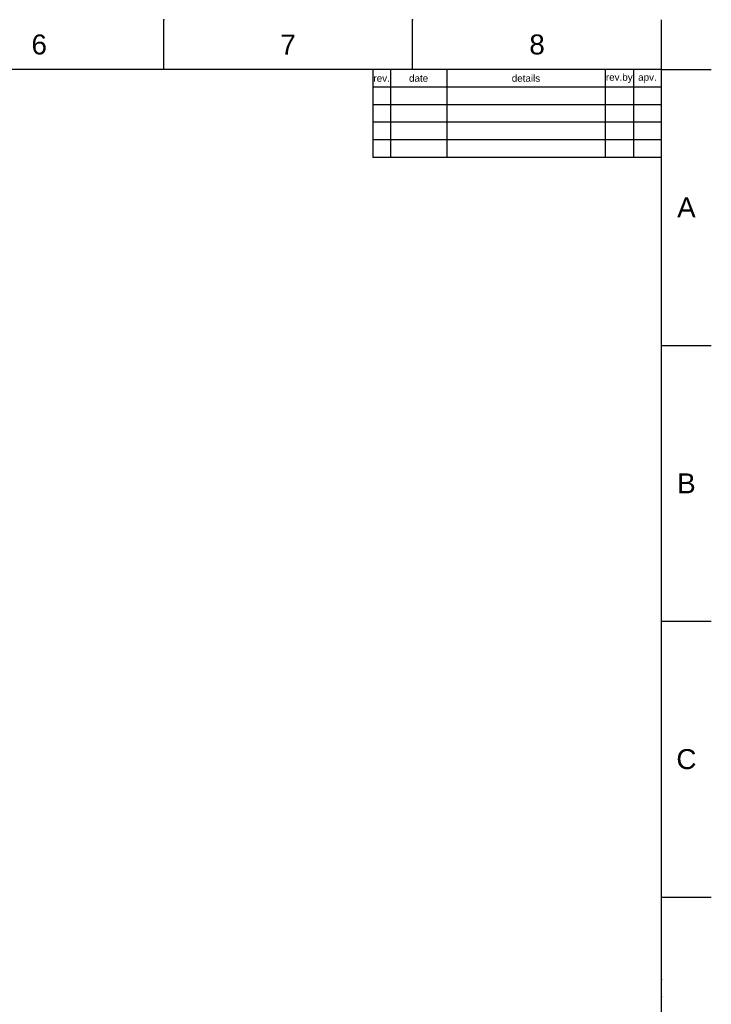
# Model space of a CAD drawing. Header units: millimetres. Extents: x 580 to 2065, y -13 to 1037.
# Tile 7 of 7: x 1574 to 2065, y 338 to 1037. Entities that reach past the tile are written whole.
import ezdxf

# ---------------------------------------------------------------- set-up
doc = ezdxf.new("R2010")
doc.units = ezdxf.units.MM
doc.header["$LTSCALE"] = 0.1
doc.layers.add('FORM', color=7, linetype='Continuous')
doc.layers.add('TEXT', color=2, linetype='Continuous')
doc.styles.get("Standard").update_dxf_attribs({"font": 'arial_0.ttf'})

msp = doc.modelspace()

# ---------------------------------------------------------------- linework, layer by layer
for p, q in [((1675.82, 1001.37), (1675.82, 1036.73)), ((1852.58, 1001.37), (1852.58, 1036.73)), ((2029.35, 1001.37), (2029.35, 1036.73)), ((2029.35, 1001.37), (615.21, 1001.37)), ((2029.35, 22.08), (2029.35, 1001.37)), ((2029.35, 1001.37), (2064.71, 1001.37)), ((2029.35, 805.52), (2064.71, 805.52)), ((2029.35, 609.66), (2064.71, 609.66)), ((2029.35, 413.8), (2064.71, 413.8))]:
    msp.add_line(p, q)
for p in [(1675.82, 1036.73), (1852.58, 1036.73), (2029.35, 805.52), (2029.35, 609.66), (2029.35, 413.8), (2029.35, 355.44), (2029.35, 342.94)]:
    msp.add_point(p)
at = {"layer": 'FORM'}
for p, q in [((1824.35, 1001.37), (1824.35, 938.87)), ((1836.85, 1001.37), (1836.85, 938.87)), ((1876.85, 1001.37), (1876.85, 938.87)), ((1989.35, 1001.37), (1989.35, 938.87)), ((2009.35, 1001.37), (2009.35, 938.87)), ((2029.35, 988.87), (1824.35, 988.87)), ((2029.35, 976.37), (1824.35, 976.37)), ((2029.35, 963.87), (1824.35, 963.87)), ((2029.35, 951.37), (1824.35, 951.37)), ((2029.35, 938.87), (1824.35, 938.87))]:
    msp.add_line(p, q, dxfattribs=at)

# ---------------------------------------------------------------- texts
at = {"char_height": 14.14, "attachment_point": 5}
for s, width, insert in [('6', 50, (1587.43, 1019.05)), ('7', 50, (1764.2, 1019.05)), ('8', 50, (1940.97, 1019.05)), ('A', 10, (2047.03, 903.44)), ('B', 10, (2047.03, 707.59)), ('C', 10, (2047.03, 511.73))]:
    msp.add_mtext_dynamic_manual_height_columns(s, width=width, gutter_width=12.5, heights=[0], dxfattribs=dict(at, insert=insert))
at = {"layer": 'TEXT', "char_height": 5, "attachment_point": 5}
for s, width, insert in [('rev.', 5, (1830.6, 995.12)), ('date', 16, (1856.85, 995.12)), ('details', 45, (1933.1, 995.12)), ('rev.by', 8, (1999.35, 995.12)), ('apv.', 8, (2019.35, 995.12))]:
    msp.add_mtext_dynamic_manual_height_columns(s, width=width, gutter_width=12.5, heights=[0], dxfattribs=dict(at, insert=insert))

doc.saveas('drawing.dxf')
